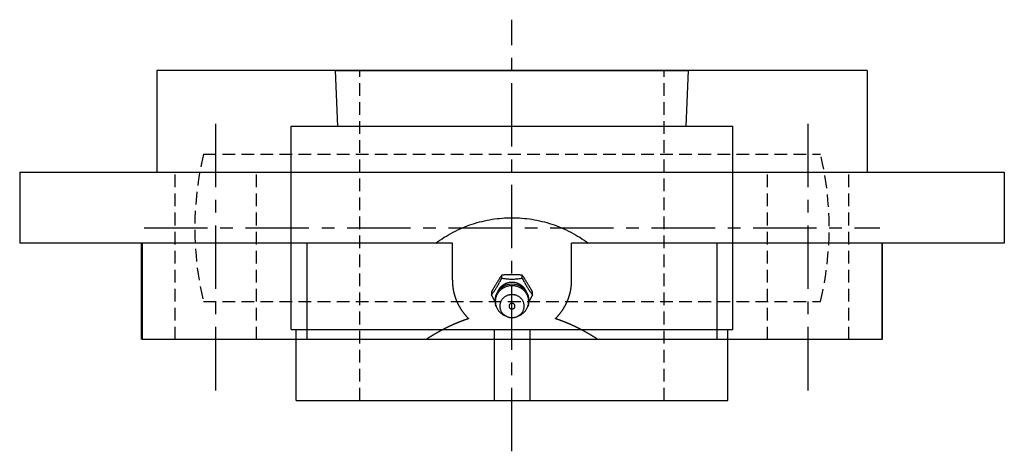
# Model space of a CAD drawing. Extents: x -107 to 242, y -107 to 242.
# Tile 2 of 3: x -97 to 97, y 157 to 242. Entities that reach past the tile are written whole.
import ezdxf

# ---------------------------------------------------------------- set-up
doc = ezdxf.new("R2010")
doc.units = 0
doc.header["$LTSCALE"] = 10
doc.header["$MEASUREMENT"] = 0
doc.linetypes.add('CENTER', pattern=[2, 1.25, -0.25, 0.25, -0.25])
doc.linetypes.add('HIDDEN', pattern=[0.375, 0.25, -0.125])
doc.layers.get('0').update_dxf_attribs({"linetype": 'CONTINUOUS'})
doc.layers.add('CENTER', color=1, linetype='CENTER')
doc.layers.add('HIDDEN', color=3, linetype='HIDDEN')

msp = doc.modelspace()

# ---------------------------------------------------------------- linework, layer by layer
for p, q in [((-70, 232.4), (-70, 212.4)), ((70, 232.4), (-70, 232.4)), ((-34.75, 232.4), (34.75, 232.4)), ((-34.29, 221.4), (-34.75, 232.4)), ((34.29, 221.4), (34.75, 232.4)), ((70, 232.4), (70, 212.4)), ((-43.5, 181.4), (-43.5, 221.4)), ((-43.5, 221.4), (43.5, 221.4)), ((43.5, 181.4), (43.5, 221.4)), ((-97, 212.4), (97, 212.4)), ((-97, 212.4), (-97, 198.4)), ((97, 212.4), (97, 198.4)), ((-11.75, 198.4), (-97, 198.4)), ((-73, 179.4), (-73, 198.4)), ((-72.84, 198.4), (-72.84, 179.4)), ((-40.34, 179.4), (-40.34, 198.4)), ((-11.75, 191.08), (-11.75, 198.4)), ((97, 198.4), (11.75, 198.4)), ((11.75, 191.08), (11.75, 198.4)), ((40.34, 198.4), (40.34, 179.4)), ((72.84, 198.4), (72.84, 179.4)), ((73, 179.4), (73, 198.4)), ((-2.02, 191.51), (-2.02, 192.09)), ((2.02, 191.51), (2.02, 192.09)), ((-4.04, 188.8), (-4.04, 188.22)), ((4.04, 188.22), (4.04, 188.8)), ((-1, 183.94), (-1.37, 184.1)), ((1, 183.94), (1.37, 184.1)), ((-43.5, 181.4), (43.5, 181.4)), ((-42.5, 167.4), (-42.5, 181.4)), ((-3.5, 181.4), (-3.5, 167.4)), ((3.5, 181.4), (3.5, 167.4)), ((42.5, 167.4), (42.5, 181.4)), ((72.84, 179.4), (-72.84, 179.4)), ((-42.5, 167.4), (42.5, 167.4))]:
    msp.add_line(p, q)
for points in [[(-15, 198.4), (-14.6, 198.69), (-14.19, 198.98), (-13.77, 199.26), (-13.35, 199.54), (-12.92, 199.8), (-12.49, 200.06), (-12.05, 200.31), (-11.6, 200.55), (-11.15, 200.78), (-10.69, 201), (-10.23, 201.21), (-9.76, 201.42), (-9.29, 201.61), (-8.81, 201.79), (-8.34, 201.97), (-7.85, 202.13), (-7.37, 202.29), (-6.88, 202.43), (-6.39, 202.57), (-5.9, 202.69), (-5.41, 202.81), (-4.91, 202.91), (-4.42, 203.01), (-3.93, 203.09), (-3.43, 203.16), (-2.94, 203.23), (-2.44, 203.28), (-1.95, 203.32), (-1.46, 203.36), (-0.97, 203.38), (-0.48, 203.4), (0, 203.4)], [(0, 203.4), (0.48, 203.4), (0.97, 203.38), (1.46, 203.36), (1.95, 203.32), (2.44, 203.28), (2.94, 203.23), (3.43, 203.16), (3.93, 203.09), (4.42, 203.01), (4.91, 202.91), (5.41, 202.81), (5.9, 202.69), (6.39, 202.57), (6.88, 202.43), (7.37, 202.29), (7.85, 202.13), (8.34, 201.97), (8.81, 201.79), (9.29, 201.61), (9.76, 201.42), (10.23, 201.21), (10.69, 201), (11.15, 200.78), (11.6, 200.55), (12.05, 200.31), (12.49, 200.06), (12.92, 199.8), (13.35, 199.54), (13.77, 199.26), (14.19, 198.98), (14.6, 198.69), (15, 198.4)], [(-2.02, 192.09), (-2.1, 191.98), (-2.18, 191.85), (-2.27, 191.73), (-2.35, 191.6), (-2.44, 191.47), (-2.53, 191.33), (-2.61, 191.2), (-2.7, 191.06), (-2.78, 190.92), (-2.87, 190.79), (-2.95, 190.65), (-3.03, 190.52), (-3.11, 190.39), (-3.19, 190.26), (-3.28, 190.12), (-3.36, 189.98), (-3.45, 189.83), (-3.54, 189.69), (-3.62, 189.54), (-3.71, 189.4), (-3.79, 189.25), (-3.88, 189.1), (-3.96, 188.95), (-4.04, 188.8)], [(2.02, 192.09), (1.86, 192.11), (1.69, 192.12), (1.52, 192.13), (1.35, 192.14), (1.18, 192.15), (1.01, 192.15), (0.84, 192.16), (0.67, 192.16), (0.5, 192.16), (0.33, 192.17), (0.16, 192.17), (0, 192.17), (-0.16, 192.17), (-0.33, 192.17), (-0.5, 192.16), (-0.67, 192.16), (-0.84, 192.16), (-1.01, 192.15), (-1.18, 192.15), (-1.35, 192.14), (-1.52, 192.13), (-1.69, 192.12), (-1.86, 192.11), (-2.02, 192.09)], [(4.04, 188.8), (3.96, 188.95), (3.88, 189.1), (3.79, 189.25), (3.71, 189.4), (3.62, 189.54), (3.54, 189.69), (3.45, 189.83), (3.36, 189.98), (3.28, 190.12), (3.19, 190.26), (3.11, 190.39), (3.03, 190.52), (2.95, 190.65), (2.87, 190.79), (2.78, 190.92), (2.7, 191.06), (2.61, 191.2), (2.53, 191.33), (2.44, 191.47), (2.35, 191.6), (2.27, 191.73), (2.18, 191.85), (2.1, 191.98), (2.02, 192.09)], [(-4.04, 188.22), (-3.96, 188.33), (-3.87, 188.44), (-3.79, 188.55), (-3.71, 188.66), (-3.62, 188.78), (-3.54, 188.9), (-3.45, 189.02), (-3.37, 189.15), (-3.28, 189.27), (-3.2, 189.4), (-3.11, 189.53), (-3.03, 189.67), (-2.95, 189.81), (-2.86, 189.95), (-2.78, 190.1), (-2.69, 190.25), (-2.61, 190.4), (-2.52, 190.55), (-2.44, 190.71), (-2.35, 190.87), (-2.27, 191.02), (-2.19, 191.18), (-2.1, 191.34), (-2.02, 191.51)], [(-3.1, 185.88), (-3.26, 186.42), (-3.32, 186.98), (-3.28, 187.54), (-3.16, 188.08), (-2.94, 188.59), (-2.65, 189.05), (-2.3, 189.45), (-1.9, 189.78), (-1.45, 190.04), (-0.98, 190.22), (-0.5, 190.34), (0, 190.37), (0.5, 190.34), (0.98, 190.22), (1.45, 190.04), (1.9, 189.78), (2.3, 189.45), (2.65, 189.05), (2.94, 188.59), (3.16, 188.08), (3.28, 187.54), (3.32, 186.98), (3.26, 186.42), (3.1, 185.88)], [(-2.02, 191.51), (-1.85, 191.48), (-1.69, 191.45), (-1.52, 191.43), (-1.35, 191.41), (-1.18, 191.39), (-1.02, 191.37), (-0.85, 191.35), (-0.68, 191.34), (-0.51, 191.33), (-0.34, 191.32), (-0.17, 191.32), (0, 191.31), (0.17, 191.32), (0.34, 191.32), (0.51, 191.33), (0.68, 191.34), (0.85, 191.35), (1.02, 191.37), (1.18, 191.39), (1.35, 191.41), (1.52, 191.43), (1.69, 191.45), (1.85, 191.48), (2.02, 191.51)], [(2.02, 191.51), (2.1, 191.34), (2.19, 191.18), (2.27, 191.02), (2.35, 190.87), (2.44, 190.71), (2.52, 190.55), (2.61, 190.4), (2.69, 190.25), (2.78, 190.1), (2.86, 189.95), (2.95, 189.81), (3.03, 189.67), (3.11, 189.53), (3.2, 189.4), (3.28, 189.27), (3.37, 189.15), (3.45, 189.02), (3.54, 188.9), (3.62, 188.78), (3.71, 188.66), (3.79, 188.55), (3.87, 188.44), (3.96, 188.33), (4.04, 188.22)], [(-3.31, 186.86), (-3.34, 186.91), (-3.37, 186.97), (-3.4, 187.02), (-3.44, 187.08), (-3.47, 187.13), (-3.5, 187.19), (-3.53, 187.24), (-3.56, 187.3), (-3.59, 187.36), (-3.62, 187.41), (-3.65, 187.47), (-3.68, 187.53), (-3.71, 187.58), (-3.74, 187.64), (-3.77, 187.7), (-3.8, 187.75), (-3.83, 187.81), (-3.86, 187.87), (-3.89, 187.93), (-3.92, 187.99), (-3.95, 188.04), (-3.98, 188.1), (-4.01, 188.16), (-4.04, 188.22)], [(4.04, 188.22), (4.01, 188.16), (3.98, 188.1), (3.95, 188.04), (3.92, 187.99), (3.89, 187.93), (3.86, 187.87), (3.83, 187.81), (3.8, 187.75), (3.77, 187.7), (3.74, 187.64), (3.71, 187.58), (3.68, 187.53), (3.65, 187.47), (3.62, 187.41), (3.59, 187.36), (3.56, 187.3), (3.53, 187.24), (3.5, 187.19), (3.47, 187.13), (3.44, 187.08), (3.4, 187.02), (3.37, 186.97), (3.34, 186.91), (3.31, 186.86)]]:
    msp.add_lwpolyline(points)
for points in [[(-11.75, 191.08, 0), (-11.75, 191.02, 0), (-11.75, 190.95, 0), (-11.75, 190.89, 0), (-11.75, 190.82, 0), (-11.74, 190.76, 0), (-11.74, 190.69, 0), (-11.74, 190.63, 0), (-11.74, 190.56, 0), (-11.73, 190.5, 0), (-11.73, 190.43, 0), (-11.73, 190.37, 0), (-11.72, 190.3, 0), (-11.72, 190.24, 0), (-11.71, 190.17, 0), (-11.7, 190.11, 0), (-11.7, 190.04, 0), (-11.69, 189.98, 0), (-11.68, 189.91, 0), (-11.68, 189.85, 0), (-11.67, 189.78, 0), (-11.66, 189.72, 0), (-11.65, 189.65, 0), (-11.64, 189.59, 0), (-11.63, 189.53, 0), (-11.62, 189.46, 0), (-11.61, 189.4, 0), (-11.6, 189.33, 0), (-11.59, 189.27, 0), (-11.58, 189.2, 0), (-11.57, 189.14, 0), (-11.55, 189.07, 0), (-11.54, 189.01, 0), (-11.53, 188.95, 0), (-11.51, 188.88, 0), (-11.5, 188.82, 0), (-11.49, 188.76, 0), (-11.47, 188.69, 0), (-11.46, 188.63, 0), (-11.44, 188.56, 0), (-11.42, 188.5, 0), (-11.41, 188.44, 0), (-11.39, 188.38, 0), (-11.37, 188.31, 0), (-11.36, 188.25, 0), (-11.34, 188.19, 0), (-11.32, 188.12, 0), (-11.3, 188.06, 0), (-11.28, 188, 0), (-11.26, 187.94, 0), (-11.24, 187.87, 0), (-11.22, 187.81, 0), (-11.2, 187.75, 0), (-11.18, 187.69, 0), (-11.16, 187.62, 0), (-11.14, 187.56, 0), (-11.11, 187.5, 0), (-11.09, 187.44, 0), (-11.07, 187.38, 0), (-11.04, 187.32, 0), (-11.02, 187.25, 0), (-11, 187.19, 0), (-10.97, 187.13, 0), (-10.95, 187.07, 0), (-10.92, 187.01, 0), (-10.9, 186.95, 0), (-10.87, 186.89, 0), (-10.84, 186.83, 0), (-10.82, 186.77, 0), (-10.79, 186.71, 0), (-10.76, 186.65, 0), (-10.73, 186.59, 0), (-10.7, 186.53, 0), (-10.68, 186.47, 0), (-10.65, 186.41, 0), (-10.62, 186.35, 0), (-10.59, 186.3, 0), (-10.56, 186.24, 0), (-10.53, 186.18, 0), (-10.5, 186.12, 0), (-10.46, 186.06, 0), (-10.43, 186, 0), (-10.4, 185.95, 0), (-10.37, 185.89, 0), (-10.34, 185.83, 0), (-10.3, 185.77, 0), (-10.27, 185.72, 0), (-10.23, 185.66, 0), (-10.2, 185.6, 0), (-10.17, 185.55, 0), (-10.13, 185.49, 0), (-10.1, 185.44, 0), (-10.06, 185.38, 0), (-10.02, 185.32, 0), (-9.99, 185.27, 0), (-9.95, 185.21, 0), (-9.91, 185.16, 0), (-9.88, 185.1, 0), (-9.84, 185.05, 0), (-9.8, 184.99, 0), (-9.76, 184.94, 0), (-9.72, 184.88, 0), (-9.68, 184.83, 0), (-9.64, 184.78, 0), (-9.6, 184.72, 0), (-9.56, 184.67, 0), (-9.52, 184.62, 0), (-9.48, 184.56, 0), (-9.44, 184.51, 0), (-9.4, 184.46, 0), (-9.36, 184.41, 0), (-9.32, 184.36, 0), (-9.27, 184.31, 0), (-9.23, 184.25, 0), (-9.19, 184.2, 0), (-9.15, 184.15, 0), (-9.1, 184.1, 0), (-9.06, 184.05, 0), (-9.01, 184, 0), (-8.97, 183.95, 0), (-8.92, 183.9, 0), (-8.88, 183.85, 0), (-8.83, 183.8, 0), (-8.79, 183.75, 0), (-8.74, 183.71, 0), (-8.69, 183.66, 0), (-8.65, 183.61, 0), (-8.6, 183.56, 0), (-8.55, 183.51, 0)], [(2.88, 188.7, 0), (2.86, 188.76, 0), (2.84, 188.81, 0), (2.82, 188.86, 0), (2.8, 188.91, 0), (2.77, 188.96, 0), (2.75, 189.01, 0), (2.72, 189.06, 0), (2.7, 189.12, 0), (2.67, 189.16, 0), (2.64, 189.21, 0), (2.61, 189.26, 0), (2.58, 189.31, 0), (2.55, 189.36, 0), (2.52, 189.4, 0), (2.48, 189.45, 0), (2.45, 189.49, 0), (2.41, 189.54, 0), (2.38, 189.58, 0), (2.34, 189.63, 0), (2.3, 189.67, 0), (2.26, 189.71, 0), (2.22, 189.75, 0), (2.18, 189.79, 0), (2.14, 189.83, 0), (2.1, 189.87, 0), (2.05, 189.91, 0), (2.01, 189.95, 0), (1.96, 189.98, 0), (1.92, 190.02, 0), (1.87, 190.05, 0), (1.82, 190.09, 0), (1.78, 190.12, 0), (1.73, 190.15, 0), (1.68, 190.18, 0), (1.63, 190.21, 0), (1.58, 190.24, 0), (1.53, 190.27, 0), (1.48, 190.3, 0), (1.42, 190.33, 0), (1.37, 190.35, 0), (1.32, 190.38, 0), (1.27, 190.4, 0), (1.21, 190.42, 0), (1.16, 190.44, 0), (1.1, 190.47, 0), (1.05, 190.49, 0), (0.99, 190.5, 0), (0.93, 190.52, 0), (0.88, 190.54, 0), (0.82, 190.55, 0), (0.76, 190.57, 0), (0.71, 190.58, 0), (0.65, 190.59, 0), (0.59, 190.61, 0), (0.53, 190.62, 0), (0.47, 190.63, 0), (0.41, 190.63, 0), (0.36, 190.64, 0), (0.3, 190.65, 0), (0.24, 190.65, 0), (0.18, 190.66, 0), (0.12, 190.66, 0), (0.06, 190.66, 0), (0, 190.66, 0), (-0.06, 190.66, 0), (-0.12, 190.66, 0), (-0.18, 190.66, 0), (-0.24, 190.65, 0), (-0.3, 190.65, 0), (-0.36, 190.64, 0), (-0.41, 190.63, 0), (-0.47, 190.63, 0), (-0.53, 190.62, 0), (-0.59, 190.61, 0), (-0.65, 190.59, 0), (-0.71, 190.58, 0), (-0.76, 190.57, 0), (-0.82, 190.55, 0), (-0.88, 190.54, 0), (-0.93, 190.52, 0), (-0.99, 190.5, 0), (-1.05, 190.49, 0), (-1.1, 190.47, 0), (-1.16, 190.44, 0), (-1.21, 190.42, 0), (-1.27, 190.4, 0), (-1.32, 190.38, 0), (-1.37, 190.35, 0), (-1.42, 190.33, 0), (-1.48, 190.3, 0), (-1.53, 190.27, 0), (-1.58, 190.24, 0), (-1.63, 190.21, 0), (-1.68, 190.18, 0), (-1.73, 190.15, 0), (-1.78, 190.12, 0), (-1.82, 190.09, 0), (-1.87, 190.05, 0), (-1.92, 190.02, 0), (-1.96, 189.98, 0), (-2.01, 189.95, 0), (-2.05, 189.91, 0), (-2.1, 189.87, 0), (-2.14, 189.83, 0), (-2.18, 189.79, 0), (-2.22, 189.75, 0), (-2.26, 189.71, 0), (-2.3, 189.67, 0), (-2.34, 189.63, 0), (-2.38, 189.58, 0), (-2.41, 189.54, 0), (-2.45, 189.49, 0), (-2.48, 189.45, 0), (-2.52, 189.4, 0), (-2.55, 189.36, 0), (-2.58, 189.31, 0), (-2.61, 189.26, 0), (-2.64, 189.21, 0), (-2.67, 189.16, 0), (-2.7, 189.12, 0), (-2.72, 189.06, 0), (-2.75, 189.01, 0), (-2.77, 188.96, 0), (-2.8, 188.91, 0), (-2.82, 188.86, 0), (-2.84, 188.81, 0), (-2.86, 188.76, 0), (-2.88, 188.7, 0)], [(8.55, 183.51, 0), (8.6, 183.56, 0), (8.65, 183.61, 0), (8.69, 183.66, 0), (8.74, 183.71, 0), (8.79, 183.75, 0), (8.83, 183.8, 0), (8.88, 183.85, 0), (8.92, 183.9, 0), (8.97, 183.95, 0), (9.01, 184, 0), (9.06, 184.05, 0), (9.1, 184.1, 0), (9.15, 184.15, 0), (9.19, 184.2, 0), (9.23, 184.25, 0), (9.27, 184.31, 0), (9.32, 184.36, 0), (9.36, 184.41, 0), (9.4, 184.46, 0), (9.44, 184.51, 0), (9.48, 184.56, 0), (9.52, 184.62, 0), (9.56, 184.67, 0), (9.6, 184.72, 0), (9.64, 184.78, 0), (9.68, 184.83, 0), (9.72, 184.88, 0), (9.76, 184.94, 0), (9.8, 184.99, 0), (9.84, 185.05, 0), (9.88, 185.1, 0), (9.91, 185.16, 0), (9.95, 185.21, 0), (9.99, 185.27, 0), (10.02, 185.32, 0), (10.06, 185.38, 0), (10.1, 185.44, 0), (10.13, 185.49, 0), (10.17, 185.55, 0), (10.2, 185.6, 0), (10.23, 185.66, 0), (10.27, 185.72, 0), (10.3, 185.77, 0), (10.34, 185.83, 0), (10.37, 185.89, 0), (10.4, 185.95, 0), (10.43, 186, 0), (10.46, 186.06, 0), (10.5, 186.12, 0), (10.53, 186.18, 0), (10.56, 186.24, 0), (10.59, 186.3, 0), (10.62, 186.35, 0), (10.65, 186.41, 0), (10.68, 186.47, 0), (10.7, 186.53, 0), (10.73, 186.59, 0), (10.76, 186.65, 0), (10.79, 186.71, 0), (10.82, 186.77, 0), (10.84, 186.83, 0), (10.87, 186.89, 0), (10.9, 186.95, 0), (10.92, 187.01, 0), (10.95, 187.07, 0), (10.97, 187.13, 0), (11, 187.19, 0), (11.02, 187.25, 0), (11.04, 187.32, 0), (11.07, 187.38, 0), (11.09, 187.44, 0), (11.11, 187.5, 0), (11.14, 187.56, 0), (11.16, 187.62, 0), (11.18, 187.69, 0), (11.2, 187.75, 0), (11.22, 187.81, 0), (11.24, 187.87, 0), (11.26, 187.94, 0), (11.28, 188, 0), (11.3, 188.06, 0), (11.32, 188.12, 0), (11.34, 188.19, 0), (11.36, 188.25, 0), (11.37, 188.31, 0), (11.39, 188.38, 0), (11.41, 188.44, 0), (11.42, 188.5, 0), (11.44, 188.56, 0), (11.46, 188.63, 0), (11.47, 188.69, 0), (11.49, 188.76, 0), (11.5, 188.82, 0), (11.51, 188.88, 0), (11.53, 188.95, 0), (11.54, 189.01, 0), (11.55, 189.07, 0), (11.57, 189.14, 0), (11.58, 189.2, 0), (11.59, 189.27, 0), (11.6, 189.33, 0), (11.61, 189.4, 0), (11.62, 189.46, 0), (11.63, 189.53, 0), (11.64, 189.59, 0), (11.65, 189.65, 0), (11.66, 189.72, 0), (11.67, 189.78, 0), (11.68, 189.85, 0), (11.68, 189.91, 0), (11.69, 189.98, 0), (11.7, 190.04, 0), (11.7, 190.11, 0), (11.71, 190.17, 0), (11.72, 190.24, 0), (11.72, 190.3, 0), (11.73, 190.37, 0), (11.73, 190.43, 0), (11.73, 190.5, 0), (11.74, 190.56, 0), (11.74, 190.63, 0), (11.74, 190.69, 0), (11.74, 190.76, 0), (11.75, 190.82, 0), (11.75, 190.89, 0), (11.75, 190.95, 0), (11.75, 191.02, 0), (11.75, 191.08, 0)], [(1.37, 184.1, 0), (1.5, 184.16, 0), (1.62, 184.22, 0), (1.74, 184.29, 0), (1.86, 184.36, 0), (1.97, 184.44, 0), (2.08, 184.52, 0), (2.19, 184.6, 0), (2.29, 184.69, 0), (2.39, 184.79, 0), (2.48, 184.88, 0), (2.57, 184.98, 0), (2.66, 185.09, 0), (2.74, 185.19, 0), (2.81, 185.31, 0), (2.88, 185.42, 0), (2.95, 185.53, 0), (3.01, 185.65, 0), (3.06, 185.77, 0), (3.11, 185.9, 0), (3.15, 186.02, 0), (3.19, 186.15, 0), (3.22, 186.28, 0), (3.25, 186.41, 0), (3.27, 186.53, 0), (3.28, 186.66, 0), (3.29, 186.8, 0), (3.29, 186.93, 0), (3.29, 187.06, 0), (3.28, 187.19, 0), (3.27, 187.32, 0), (3.25, 187.45, 0), (3.22, 187.58, 0), (3.19, 187.71, 0), (3.15, 187.83, 0), (3.1, 187.96, 0), (3.05, 188.08, 0), (3, 188.2, 0), (2.94, 188.32, 0), (2.87, 188.43, 0), (2.8, 188.55, 0), (2.73, 188.66, 0), (2.65, 188.76, 0), (2.56, 188.87, 0), (2.47, 188.97, 0), (2.38, 189.06, 0), (2.28, 189.16, 0), (2.17, 189.25, 0), (2.07, 189.33, 0), (1.96, 189.41, 0), (1.84, 189.49, 0), (1.72, 189.56, 0), (1.6, 189.62, 0), (1.48, 189.68, 0), (1.35, 189.74, 0), (1.23, 189.79, 0), (1.1, 189.84, 0), (0.96, 189.88, 0), (0.83, 189.91, 0), (0.69, 189.94, 0), (0.56, 189.97, 0), (0.42, 189.99, 0), (0.28, 190, 0), (0.14, 190.01, 0), (0, 190.01, 0), (-0.14, 190.01, 0), (-0.28, 190, 0), (-0.42, 189.99, 0), (-0.56, 189.97, 0), (-0.69, 189.94, 0), (-0.83, 189.91, 0), (-0.96, 189.88, 0), (-1.1, 189.84, 0), (-1.23, 189.79, 0), (-1.35, 189.74, 0), (-1.48, 189.68, 0), (-1.6, 189.62, 0), (-1.72, 189.56, 0), (-1.84, 189.49, 0), (-1.96, 189.41, 0), (-2.07, 189.33, 0), (-2.17, 189.25, 0), (-2.28, 189.16, 0), (-2.38, 189.06, 0), (-2.47, 188.97, 0), (-2.56, 188.87, 0), (-2.65, 188.76, 0), (-2.73, 188.66, 0), (-2.8, 188.55, 0), (-2.87, 188.43, 0), (-2.94, 188.32, 0), (-3, 188.2, 0), (-3.05, 188.08, 0), (-3.1, 187.96, 0), (-3.15, 187.83, 0), (-3.19, 187.71, 0), (-3.22, 187.58, 0), (-3.25, 187.45, 0), (-3.27, 187.32, 0), (-3.28, 187.19, 0), (-3.29, 187.06, 0), (-3.29, 186.93, 0), (-3.29, 186.8, 0), (-3.28, 186.66, 0), (-3.27, 186.53, 0), (-3.25, 186.41, 0), (-3.22, 186.28, 0), (-3.19, 186.15, 0), (-3.15, 186.02, 0), (-3.11, 185.9, 0), (-3.06, 185.77, 0), (-3.01, 185.65, 0), (-2.95, 185.53, 0), (-2.88, 185.42, 0), (-2.81, 185.31, 0), (-2.74, 185.19, 0), (-2.66, 185.09, 0), (-2.57, 184.98, 0), (-2.48, 184.88, 0), (-2.39, 184.79, 0), (-2.29, 184.69, 0), (-2.19, 184.6, 0), (-2.08, 184.52, 0), (-1.97, 184.44, 0), (-1.86, 184.36, 0), (-1.74, 184.29, 0), (-1.62, 184.22, 0), (-1.5, 184.16, 0), (-1.37, 184.1, 0)], [(-2.4, 185.99, 0), (-2.4, 185.88, 0), (-2.39, 185.77, 0), (-2.37, 185.66, 0), (-2.35, 185.55, 0), (-2.33, 185.45, 0), (-2.3, 185.34, 0), (-2.26, 185.23, 0), (-2.22, 185.13, 0), (-2.17, 185.03, 0), (-2.12, 184.93, 0), (-2.06, 184.83, 0), (-2, 184.74, 0), (-1.93, 184.65, 0), (-1.86, 184.56, 0), (-1.78, 184.48, 0), (-1.7, 184.4, 0), (-1.61, 184.32, 0), (-1.52, 184.25, 0), (-1.43, 184.18, 0), (-1.33, 184.12, 0), (-1.23, 184.06, 0), (-1.13, 184, 0), (-1.03, 183.96, 0), (-0.92, 183.91, 0), (-0.81, 183.87, 0), (-0.7, 183.84, 0), (-0.58, 183.81, 0), (-0.47, 183.78, 0), (-0.35, 183.76, 0), (-0.24, 183.75, 0), (-0.12, 183.74, 0), (0, 183.74, 0), (0.12, 183.74, 0), (0.24, 183.75, 0), (0.35, 183.76, 0), (0.47, 183.78, 0), (0.58, 183.81, 0), (0.7, 183.84, 0), (0.81, 183.87, 0), (0.92, 183.91, 0), (1.03, 183.96, 0), (1.13, 184, 0), (1.23, 184.06, 0), (1.33, 184.12, 0), (1.43, 184.18, 0), (1.52, 184.25, 0), (1.61, 184.32, 0), (1.7, 184.4, 0), (1.78, 184.48, 0), (1.86, 184.56, 0), (1.93, 184.65, 0), (2, 184.74, 0), (2.06, 184.83, 0), (2.12, 184.93, 0), (2.17, 185.03, 0), (2.22, 185.13, 0), (2.26, 185.23, 0), (2.3, 185.34, 0), (2.33, 185.45, 0), (2.35, 185.55, 0), (2.37, 185.66, 0), (2.39, 185.77, 0), (2.4, 185.88, 0), (2.4, 185.99, 0), (2.4, 186.1, 0), (2.39, 186.22, 0), (2.37, 186.32, 0), (2.35, 186.43, 0), (2.33, 186.54, 0), (2.3, 186.65, 0), (2.26, 186.75, 0), (2.22, 186.86, 0), (2.17, 186.96, 0), (2.12, 187.06, 0), (2.06, 187.15, 0), (2, 187.25, 0), (1.93, 187.34, 0), (1.86, 187.42, 0), (1.78, 187.51, 0), (1.7, 187.59, 0), (1.61, 187.66, 0), (1.52, 187.74, 0), (1.43, 187.81, 0), (1.33, 187.87, 0), (1.23, 187.93, 0), (1.13, 187.98, 0), (1.03, 188.03, 0), (0.92, 188.08, 0), (0.81, 188.12, 0), (0.7, 188.15, 0), (0.58, 188.18, 0), (0.47, 188.21, 0), (0.35, 188.22, 0), (0.24, 188.24, 0), (0.12, 188.25, 0), (0, 188.25, 0), (-0.12, 188.25, 0), (-0.24, 188.24, 0), (-0.35, 188.22, 0), (-0.47, 188.21, 0), (-0.58, 188.18, 0), (-0.7, 188.15, 0), (-0.81, 188.12, 0), (-0.92, 188.08, 0), (-1.03, 188.03, 0), (-1.13, 187.98, 0), (-1.23, 187.93, 0), (-1.33, 187.87, 0), (-1.43, 187.81, 0), (-1.52, 187.74, 0), (-1.61, 187.66, 0), (-1.7, 187.59, 0), (-1.78, 187.51, 0), (-1.86, 187.42, 0), (-1.93, 187.34, 0), (-2, 187.25, 0), (-2.06, 187.15, 0), (-2.12, 187.06, 0), (-2.17, 186.96, 0), (-2.22, 186.86, 0), (-2.26, 186.75, 0), (-2.3, 186.65, 0), (-2.33, 186.54, 0), (-2.35, 186.43, 0), (-2.37, 186.32, 0), (-2.39, 186.22, 0), (-2.4, 186.1, 0), (-2.4, 185.99, 0)], [(-0.59, 185.99, 0), (-0.59, 185.97, 0), (-0.59, 185.94, 0), (-0.58, 185.91, 0), (-0.58, 185.89, 0), (-0.57, 185.86, 0), (-0.56, 185.83, 0), (-0.55, 185.81, 0), (-0.54, 185.78, 0), (-0.53, 185.76, 0), (-0.52, 185.73, 0), (-0.51, 185.71, 0), (-0.49, 185.69, 0), (-0.47, 185.66, 0), (-0.46, 185.64, 0), (-0.44, 185.62, 0), (-0.42, 185.6, 0), (-0.4, 185.58, 0), (-0.37, 185.57, 0), (-0.35, 185.55, 0), (-0.33, 185.53, 0), (-0.3, 185.52, 0), (-0.28, 185.5, 0), (-0.25, 185.49, 0), (-0.23, 185.48, 0), (-0.2, 185.47, 0), (-0.17, 185.46, 0), (-0.14, 185.46, 0), (-0.11, 185.45, 0), (-0.09, 185.45, 0), (-0.06, 185.44, 0), (-0.03, 185.44, 0), (0, 185.44, 0), (0.03, 185.44, 0), (0.06, 185.44, 0), (0.09, 185.45, 0), (0.11, 185.45, 0), (0.14, 185.46, 0), (0.17, 185.46, 0), (0.2, 185.47, 0), (0.23, 185.48, 0), (0.25, 185.49, 0), (0.28, 185.5, 0), (0.3, 185.52, 0), (0.33, 185.53, 0), (0.35, 185.55, 0), (0.37, 185.57, 0), (0.4, 185.58, 0), (0.42, 185.6, 0), (0.44, 185.62, 0), (0.46, 185.64, 0), (0.47, 185.66, 0), (0.49, 185.69, 0), (0.51, 185.71, 0), (0.52, 185.73, 0), (0.53, 185.76, 0), (0.54, 185.78, 0), (0.55, 185.81, 0), (0.56, 185.83, 0), (0.57, 185.86, 0), (0.58, 185.89, 0), (0.58, 185.91, 0), (0.59, 185.94, 0), (0.59, 185.97, 0), (0.59, 185.99, 0), (0.59, 186.02, 0), (0.59, 186.05, 0), (0.58, 186.07, 0), (0.58, 186.1, 0), (0.57, 186.13, 0), (0.56, 186.15, 0), (0.55, 186.18, 0), (0.54, 186.21, 0), (0.53, 186.23, 0), (0.52, 186.25, 0), (0.51, 186.28, 0), (0.49, 186.3, 0), (0.47, 186.32, 0), (0.46, 186.34, 0), (0.44, 186.37, 0), (0.42, 186.38, 0), (0.4, 186.4, 0), (0.37, 186.42, 0), (0.35, 186.44, 0), (0.33, 186.45, 0), (0.3, 186.47, 0), (0.28, 186.48, 0), (0.25, 186.49, 0), (0.23, 186.5, 0), (0.2, 186.51, 0), (0.17, 186.52, 0), (0.14, 186.53, 0), (0.11, 186.54, 0), (0.09, 186.54, 0), (0.06, 186.54, 0), (0.03, 186.55, 0), (0, 186.55, 0), (-0.03, 186.55, 0), (-0.06, 186.54, 0), (-0.09, 186.54, 0), (-0.11, 186.54, 0), (-0.14, 186.53, 0), (-0.17, 186.52, 0), (-0.2, 186.51, 0), (-0.23, 186.5, 0), (-0.25, 186.49, 0), (-0.28, 186.48, 0), (-0.3, 186.47, 0), (-0.33, 186.45, 0), (-0.35, 186.44, 0), (-0.37, 186.42, 0), (-0.4, 186.4, 0), (-0.42, 186.38, 0), (-0.44, 186.37, 0), (-0.46, 186.34, 0), (-0.47, 186.32, 0), (-0.49, 186.3, 0), (-0.51, 186.28, 0), (-0.52, 186.25, 0), (-0.53, 186.23, 0), (-0.54, 186.21, 0), (-0.55, 186.18, 0), (-0.56, 186.15, 0), (-0.57, 186.13, 0), (-0.58, 186.1, 0), (-0.58, 186.07, 0), (-0.59, 186.05, 0), (-0.59, 186.02, 0), (-0.59, 185.99, 0)], [(-8.55, 183.51, 0), (-8.62, 183.49, 0), (-8.69, 183.47, 0), (-8.75, 183.45, 0), (-8.82, 183.43, 0), (-8.88, 183.4, 0), (-8.95, 183.38, 0), (-9.02, 183.36, 0), (-9.08, 183.34, 0), (-9.15, 183.31, 0), (-9.22, 183.29, 0), (-9.28, 183.27, 0), (-9.35, 183.24, 0), (-9.42, 183.22, 0), (-9.48, 183.2, 0), (-9.55, 183.17, 0), (-9.61, 183.15, 0), (-9.68, 183.12, 0), (-9.75, 183.1, 0), (-9.81, 183.07, 0), (-9.88, 183.05, 0), (-9.95, 183.03, 0), (-10.01, 183, 0), (-10.08, 182.97, 0), (-10.14, 182.95, 0), (-10.21, 182.92, 0), (-10.28, 182.9, 0), (-10.34, 182.87, 0), (-10.41, 182.85, 0), (-10.47, 182.82, 0), (-10.54, 182.79, 0), (-10.61, 182.77, 0), (-10.67, 182.74, 0), (-10.74, 182.71, 0), (-10.81, 182.69, 0), (-10.87, 182.66, 0), (-10.94, 182.63, 0), (-11, 182.6, 0), (-11.07, 182.58, 0), (-11.14, 182.55, 0), (-11.2, 182.52, 0), (-11.27, 182.49, 0), (-11.33, 182.46, 0), (-11.4, 182.43, 0), (-11.47, 182.41, 0), (-11.53, 182.38, 0), (-11.6, 182.35, 0), (-11.66, 182.32, 0), (-11.73, 182.29, 0), (-11.8, 182.26, 0), (-11.86, 182.23, 0), (-11.93, 182.2, 0), (-11.99, 182.17, 0), (-12.06, 182.14, 0), (-12.13, 182.11, 0), (-12.19, 182.08, 0), (-12.26, 182.05, 0), (-12.32, 182.02, 0), (-12.39, 181.99, 0), (-12.45, 181.95, 0), (-12.52, 181.92, 0), (-12.59, 181.89, 0), (-12.65, 181.86, 0), (-12.72, 181.83, 0), (-12.78, 181.8, 0), (-12.85, 181.76, 0), (-12.92, 181.73, 0), (-12.98, 181.7, 0), (-13.05, 181.67, 0), (-13.11, 181.63, 0), (-13.18, 181.6, 0), (-13.24, 181.57, 0), (-13.31, 181.53, 0), (-13.38, 181.5, 0), (-13.44, 181.47, 0), (-13.51, 181.43, 0), (-13.57, 181.4, 0), (-13.64, 181.36, 0), (-13.7, 181.33, 0), (-13.77, 181.29, 0), (-13.84, 181.26, 0), (-13.9, 181.22, 0), (-13.97, 181.19, 0), (-14.03, 181.16, 0), (-14.1, 181.12, 0), (-14.16, 181.08, 0), (-14.23, 181.05, 0), (-14.29, 181.01, 0), (-14.36, 180.98, 0), (-14.43, 180.94, 0), (-14.49, 180.9, 0), (-14.56, 180.87, 0), (-14.62, 180.83, 0), (-14.69, 180.79, 0), (-14.75, 180.76, 0), (-14.82, 180.72, 0), (-14.88, 180.68, 0), (-14.95, 180.65, 0), (-15.01, 180.61, 0), (-15.08, 180.57, 0), (-15.15, 180.53, 0), (-15.21, 180.49, 0), (-15.28, 180.45, 0), (-15.34, 180.42, 0), (-15.41, 180.38, 0), (-15.47, 180.34, 0), (-15.54, 180.3, 0), (-15.6, 180.26, 0), (-15.67, 180.22, 0), (-15.73, 180.18, 0), (-15.8, 180.14, 0), (-15.86, 180.1, 0), (-15.93, 180.06, 0), (-15.99, 180.02, 0), (-16.06, 179.98, 0), (-16.12, 179.94, 0), (-16.19, 179.9, 0), (-16.25, 179.86, 0), (-16.32, 179.82, 0), (-16.39, 179.78, 0), (-16.45, 179.74, 0), (-16.52, 179.69, 0), (-16.58, 179.65, 0), (-16.65, 179.61, 0), (-16.71, 179.57, 0), (-16.78, 179.53, 0), (-16.84, 179.49, 0), (-16.91, 179.44, 0), (-16.97, 179.4, 0)], [(16.97, 179.4, 0), (16.91, 179.44, 0), (16.84, 179.49, 0), (16.78, 179.53, 0), (16.71, 179.57, 0), (16.65, 179.61, 0), (16.58, 179.65, 0), (16.52, 179.69, 0), (16.45, 179.74, 0), (16.39, 179.78, 0), (16.32, 179.82, 0), (16.25, 179.86, 0), (16.19, 179.9, 0), (16.12, 179.94, 0), (16.06, 179.98, 0), (15.99, 180.02, 0), (15.93, 180.06, 0), (15.86, 180.1, 0), (15.8, 180.14, 0), (15.73, 180.18, 0), (15.67, 180.22, 0), (15.6, 180.26, 0), (15.54, 180.3, 0), (15.47, 180.34, 0), (15.41, 180.38, 0), (15.34, 180.42, 0), (15.28, 180.45, 0), (15.21, 180.49, 0), (15.15, 180.53, 0), (15.08, 180.57, 0), (15.01, 180.61, 0), (14.95, 180.65, 0), (14.88, 180.68, 0), (14.82, 180.72, 0), (14.75, 180.76, 0), (14.69, 180.79, 0), (14.62, 180.83, 0), (14.56, 180.87, 0), (14.49, 180.9, 0), (14.43, 180.94, 0), (14.36, 180.98, 0), (14.29, 181.01, 0), (14.23, 181.05, 0), (14.16, 181.08, 0), (14.1, 181.12, 0), (14.03, 181.16, 0), (13.97, 181.19, 0), (13.9, 181.22, 0), (13.84, 181.26, 0), (13.77, 181.29, 0), (13.7, 181.33, 0), (13.64, 181.36, 0), (13.57, 181.4, 0), (13.51, 181.43, 0), (13.44, 181.47, 0), (13.38, 181.5, 0), (13.31, 181.53, 0), (13.24, 181.57, 0), (13.18, 181.6, 0), (13.11, 181.63, 0), (13.05, 181.67, 0), (12.98, 181.7, 0), (12.92, 181.73, 0), (12.85, 181.76, 0), (12.78, 181.8, 0), (12.72, 181.83, 0), (12.65, 181.86, 0), (12.59, 181.89, 0), (12.52, 181.92, 0), (12.45, 181.95, 0), (12.39, 181.99, 0), (12.32, 182.02, 0), (12.26, 182.05, 0), (12.19, 182.08, 0), (12.13, 182.11, 0), (12.06, 182.14, 0), (11.99, 182.17, 0), (11.93, 182.2, 0), (11.86, 182.23, 0), (11.8, 182.26, 0), (11.73, 182.29, 0), (11.66, 182.32, 0), (11.6, 182.35, 0), (11.53, 182.38, 0), (11.47, 182.41, 0), (11.4, 182.43, 0), (11.33, 182.46, 0), (11.27, 182.49, 0), (11.2, 182.52, 0), (11.14, 182.55, 0), (11.07, 182.58, 0), (11, 182.6, 0), (10.94, 182.63, 0), (10.87, 182.66, 0), (10.81, 182.69, 0), (10.74, 182.71, 0), (10.67, 182.74, 0), (10.61, 182.77, 0), (10.54, 182.79, 0), (10.47, 182.82, 0), (10.41, 182.85, 0), (10.34, 182.87, 0), (10.28, 182.9, 0), (10.21, 182.92, 0), (10.14, 182.95, 0), (10.08, 182.97, 0), (10.01, 183, 0), (9.95, 183.03, 0), (9.88, 183.05, 0), (9.81, 183.07, 0), (9.75, 183.1, 0), (9.68, 183.12, 0), (9.61, 183.15, 0), (9.55, 183.17, 0), (9.48, 183.2, 0), (9.42, 183.22, 0), (9.35, 183.24, 0), (9.28, 183.27, 0), (9.22, 183.29, 0), (9.15, 183.31, 0), (9.08, 183.34, 0), (9.02, 183.36, 0), (8.95, 183.38, 0), (8.88, 183.4, 0), (8.82, 183.43, 0), (8.75, 183.45, 0), (8.69, 183.47, 0), (8.62, 183.49, 0), (8.55, 183.51, 0)]]:
    msp.add_polyline3d(points)
at = {"layer": 'CENTER'}
for p, q in [((0, 157.4), (0, 242.4)), ((-58.34, 169.4), (-58.34, 222.4)), ((58.34, 169.4), (58.34, 222.4)), ((-72.5, 201.4), (72.5, 201.4))]:
    msp.add_line(p, q, dxfattribs=at)
at = {"layer": 'HIDDEN'}
for p, q in [((-30, 167.4), (-30, 232.4)), ((30, 167.4), (30, 232.4)), ((-60.79, 215.9), (60.79, 215.9)), ((-66.34, 179.4), (-66.34, 212.4)), ((-50.34, 179.4), (-50.34, 212.4)), ((50.34, 179.4), (50.34, 212.4)), ((66.34, 179.4), (66.34, 212.4)), ((-60.79, 186.9), (60.79, 186.9))]:
    msp.add_line(p, q, dxfattribs=at)
for start, end in [(166.5852, 193.4148), (346.5852, 13.4148)]:
    msp.add_arc((0, 201.4), 62.5, start, end, dxfattribs=at)

doc.saveas('drawing.dxf')
